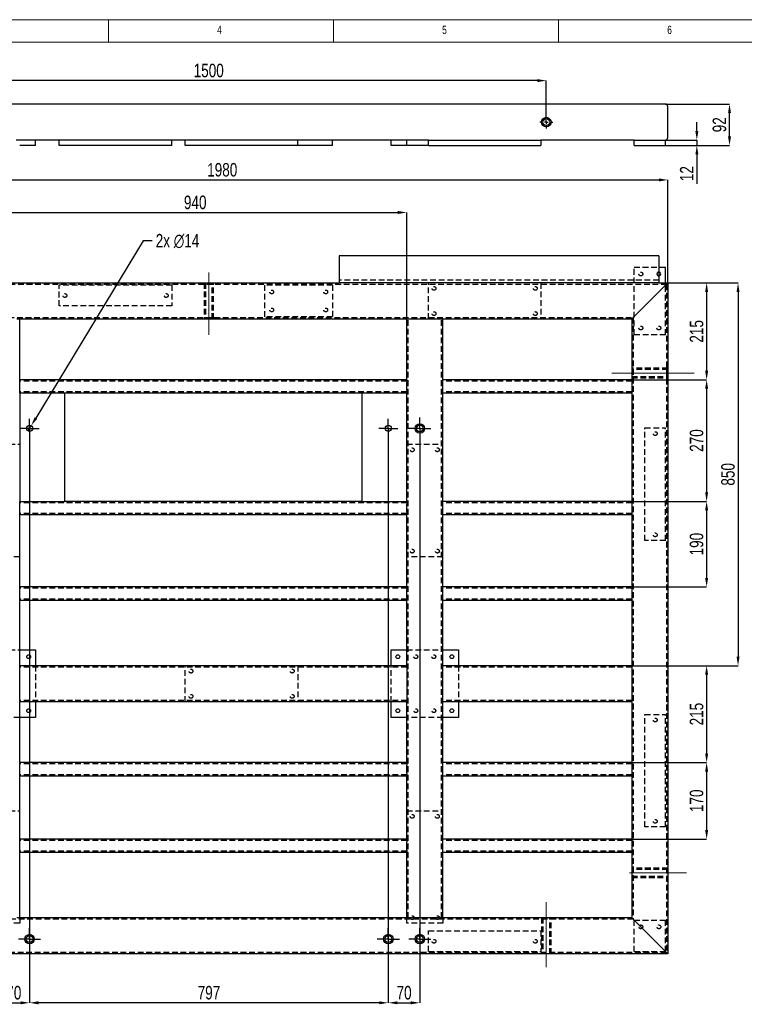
# Model space of a CAD drawing. Header units: millimetres. Extents: x 5 to 3649, y 4 to 418.
# Tile 40 of 105: x 1346 to 1507, y 196 to 414. Entities that reach past the tile are written whole.
import ezdxf

# ---------------------------------------------------------------- set-up
doc = ezdxf.new("R2010")
doc.units = ezdxf.units.MM
doc.header["$PDSIZE"] = -1
doc.linetypes.add('CENTERX2', pattern=[20.32, 12.7, -2.54, 2.54, -2.54])
doc.linetypes.add('HIDDEN', pattern=[1.905, 1.27, -0.635])
for name, color, linetype in [('COTES', 1, 'Continuous'), ('NOTES', 6, 'Continuous'), ('TRAIT-FINS', 9, 'Continuous'), ('TRAIT-MIXTES', 3, 'CENTERX2'), ('TRAIT-TIRET', 2, 'HIDDEN')]:
    doc.layers.add(name, color=color, linetype=linetype)
doc.layers.add('TRAIT-FORT', color=4, linetype='Continuous', lineweight=25)
doc.styles.add('SLDTEXTSTYLE0', font='TXT', dxfattribs={"width": 0.75})
doc.dimstyles.new('SLDDIMSTYLE0', dxfattribs={"dimtxt": 3, "dimasz": 2, "dimexe": 0, "dimexo": 0.0625, "dimgap": 0.75, "dimtad": 1, "dimdec": 0, "dimlfac": 10, "dimrnd": 1e-09, "dimzin": 12, "dimdsep": 46, "dimtxsty": 'SLDTEXTSTYLE0', "dimsah": 1, "dimcen": 0.09, "dimadec": 0, "dimazin": 3, "dimtfac": 1, "dimtdec": 0, "dimtofl": 0, "dimtmove": 0, "dimatfit": 3, "dimfxl": 1, "dimfrac": 2, "dimtolj": 1, "dimtzin": 12, "dimarcsym": 0})
doc.dimstyles.new('SLDDIMSTYLE1', dxfattribs={"dimtxt": 3, "dimasz": 2, "dimexe": 0, "dimexo": 0.0625, "dimgap": 0.75, "dimtad": 1, "dimdec": 0, "dimlfac": 10, "dimrnd": 1e-09, "dimzin": 12, "dimdsep": 46, "dimtxsty": 'SLDTEXTSTYLE0', "dimsah": 1, "dimcen": 0.09, "dimadec": 0, "dimazin": 3, "dimtfac": 1, "dimtdec": 0, "dimtmove": 0, "dimatfit": 0, "dimfxl": 1, "dimfrac": 2, "dimtolj": 1, "dimtzin": 12, "dimarcsym": 0})
doc.dimstyles.new('SLDDIMSTYLE2', dxfattribs={"dimtxt": 3, "dimasz": 2, "dimexe": 0, "dimexo": 0.0625, "dimgap": 0.75, "dimtad": 0, "dimtih": 1, "dimtoh": 1, "dimdec": 0, "dimlfac": 10, "dimrnd": 1e-09, "dimzin": 12, "dimdsep": 46, "dimtxsty": 'SLDTEXTSTYLE0', "dimblk1": 'NONE', "dimsah": 1, "dimcen": 0, "dimadec": 0, "dimazin": 3, "dimtfac": 1, "dimtdec": 0, "dimtmove": 0, "dimatfit": 3, "dimldrblk": 'NONE', "dimfxl": 1, "dimfrac": 2, "dimtolj": 1, "dimtzin": 12, "dimarcsym": 0})
doc.dimstyles.new('SLDDIMSTYLE8', dxfattribs={"dimtxt": 3, "dimasz": 2, "dimexe": 0, "dimexo": 0.0625, "dimgap": 0.75, "dimtad": 1, "dimdec": 4, "dimlfac": 10, "dimzin": 12, "dimdsep": 46, "dimtxsty": 'SLDTEXTSTYLE0', "dimsah": 1, "dimcen": 0.09, "dimazin": 3, "dimtfac": 1, "dimtofl": 0, "dimtmove": 0, "dimatfit": 3, "dimfxl": 1, "dimfrac": 2, "dimtolj": 1, "dimtzin": 12, "dimarcsym": 0})

# ---------------------------------------------------------------- blocks, each defined once
blk = doc.blocks.new('*D2050')
at = {"layer": 'COTES', "color": 0, "lineweight": -2, "transparency": 16777216}
for p, q in [((1292.4, 355.97), (1292.4, 378.8)), ((1294.4, 378.8), (1488.4, 378.8)), ((1490.4, 355.97), (1490.4, 378.8))]:
    blk.add_line(p, q, dxfattribs=at)
at = {"layer": 'COTES', "color": 0, "transparency": 16777216}
for points in [[(1294.4, 379.13), (1294.4, 378.46), (1292.4, 378.8)], [(1488.4, 379.13), (1488.4, 378.46), (1490.4, 378.8)]]:
    blk.add_solid(points, dxfattribs=at)
at = {"layer": 'Defpoints', "color": 0, "transparency": 16777216}
for p in [(1490.4, 378.8), (1292.4, 355.91), (1490.4, 355.91)]:
    blk.add_point(p, dxfattribs=at)
at = {"layer": 'COTES', "color": 0, "transparency": 16777216, "insert": (1391.4, 382.55), "char_height": 3, "attachment_point": 2, "style": 'SLDTEXTSTYLE0'}
blk.add_mtext('\\A1;1980', dxfattribs=at)
blk = doc.blocks.new('*D2052')
at = {"layer": 'COTES', "color": 0, "lineweight": -2, "transparency": 16777216}
for p, q in [((1338.4, 347.97), (1338.4, 371.56)), ((1340.4, 371.56), (1430.4, 371.56)), ((1432.4, 347.97), (1432.4, 371.56))]:
    blk.add_line(p, q, dxfattribs=at)
at = {"layer": 'COTES', "color": 0, "transparency": 16777216}
for points in [[(1340.4, 371.9), (1340.4, 371.23), (1338.4, 371.56)], [(1430.4, 371.9), (1430.4, 371.23), (1432.4, 371.56)]]:
    blk.add_solid(points, dxfattribs=at)
at = {"layer": 'Defpoints', "color": 0, "transparency": 16777216}
for p in [(1432.4, 371.56), (1338.4, 347.91), (1432.4, 347.91)]:
    blk.add_point(p, dxfattribs=at)
at = {"layer": 'COTES', "color": 0, "transparency": 16777216, "insert": (1385.4, 375.31), "char_height": 3, "attachment_point": 2, "style": 'SLDTEXTSTYLE0'}
blk.add_mtext('\\A1;940', dxfattribs=at)
blk = doc.blocks.new('*D2053')
at = {"layer": 'COTES', "color": 0, "lineweight": -2, "transparency": 16777216}
for p, q in [((1490.46, 355.91), (1506, 355.91)), ((1506, 353.91), (1506, 272.91)), ((1482.46, 270.91), (1506, 270.91))]:
    blk.add_line(p, q, dxfattribs=at)
at = {"layer": 'COTES', "color": 0, "transparency": 16777216}
for points in [[(1505.67, 353.91), (1506.33, 353.91), (1506, 355.91)], [(1505.67, 272.91), (1506.33, 272.91), (1506, 270.91)]]:
    blk.add_solid(points, dxfattribs=at)
at = {"layer": 'Defpoints', "color": 0, "transparency": 16777216}
for p in [(1490.4, 355.91), (1482.4, 270.91), (1506, 270.91)]:
    blk.add_point(p, dxfattribs=at)
at = {"layer": 'COTES', "color": 0, "transparency": 16777216, "insert": (1502.25, 313.41), "char_height": 3, "attachment_point": 2, "rotation": 90, "style": 'SLDTEXTSTYLE0'}
blk.add_mtext('\\A1;850', dxfattribs=at)
blk = doc.blocks.new('*D2056')
at = {"layer": 'COTES', "color": 0, "lineweight": -2, "transparency": 16777216}
blk.add_arc((1326.74, 347.91), 22.92, 185.0021, 219.9979, dxfattribs=at)
at = {"layer": 'COTES', "color": 0, "transparency": 16777216}
for points in [[(1303.58, 345.9), (1304.25, 345.93), (1303.83, 347.91)], [(1309.43, 333.41), (1308.94, 332.96), (1310.54, 331.71)]]:
    blk.add_solid(points, dxfattribs=at)
at = {"layer": 'Defpoints', "color": 0, "transparency": 16777216}
for p in [(1300.4, 347.91), (1326.74, 347.91), (1482.4, 347.91), (1304.61, 341.98), (1300.4, 321.57)]:
    blk.add_point(p, dxfattribs=at)
at = {"layer": 'COTES', "color": 0, "transparency": 16777216, "insert": (1308.03, 343), "char_height": 3, "attachment_point": 1, "rotation": 292.5, "style": 'SLDTEXTSTYLE0'}
blk.add_mtext('\\A1;45°', dxfattribs=at)
blk = doc.blocks.new('*D2058')
at = {"layer": 'COTES', "color": 0, "lineweight": -2, "transparency": 16777216}
for p, q in [((1348.6, 321.45), (1348.6, 196.05)), ((1341.6, 321.1), (1341.6, 196.05)), ((1343.6, 196.05), (1346.6, 196.05))]:
    blk.add_line(p, q, dxfattribs=at)
at = {"layer": 'COTES', "color": 0, "transparency": 16777216}
for points in [[(1343.6, 196.38), (1343.6, 195.72), (1341.6, 196.05)], [(1346.6, 196.38), (1346.6, 195.72), (1348.6, 196.05)]]:
    blk.add_solid(points, dxfattribs=at)
at = {"layer": 'Defpoints', "color": 0, "transparency": 16777216}
for p in [(1348.6, 321.51), (1341.6, 321.16), (1348.6, 196.05)]:
    blk.add_point(p, dxfattribs=at)
at = {"layer": 'COTES', "color": 0, "transparency": 16777216, "insert": (1345.1, 199.8), "char_height": 3, "attachment_point": 2, "style": 'SLDTEXTSTYLE0'}
blk.add_mtext('\\A1;70', dxfattribs=at)
blk = doc.blocks.new('*D2059')
at = {"layer": 'COTES', "color": 0, "lineweight": -2, "transparency": 16777216}
for p, q in [((1428.3, 321.45), (1428.3, 196.05)), ((1435.3, 321.1), (1435.3, 196.05)), ((1430.3, 196.05), (1433.3, 196.05))]:
    blk.add_line(p, q, dxfattribs=at)
at = {"layer": 'COTES', "color": 0, "transparency": 16777216}
for points in [[(1430.3, 196.38), (1430.3, 195.72), (1428.3, 196.05)], [(1433.3, 196.38), (1433.3, 195.72), (1435.3, 196.05)]]:
    blk.add_solid(points, dxfattribs=at)
at = {"layer": 'Defpoints', "color": 0, "transparency": 16777216}
for p in [(1428.3, 321.51), (1435.3, 321.16), (1435.3, 196.05)]:
    blk.add_point(p, dxfattribs=at)
at = {"layer": 'COTES', "color": 0, "transparency": 16777216, "insert": (1431.8, 199.8), "char_height": 3, "attachment_point": 2, "style": 'SLDTEXTSTYLE0'}
blk.add_mtext('\\A1;70', dxfattribs=at)
blk = doc.blocks.new('*D2060')
at = {"layer": 'COTES', "color": 0, "lineweight": -2, "transparency": 16777216}
for p, q in [((1348.6, 207.7), (1348.6, 196.05)), ((1428.3, 207.7), (1428.3, 196.05)), ((1426.3, 196.05), (1350.6, 196.05))]:
    blk.add_line(p, q, dxfattribs=at)
at = {"layer": 'COTES', "color": 0, "transparency": 16777216}
for points in [[(1350.6, 196.38), (1350.6, 195.72), (1348.6, 196.05)], [(1426.3, 196.38), (1426.3, 195.72), (1428.3, 196.05)]]:
    blk.add_solid(points, dxfattribs=at)
at = {"layer": 'Defpoints', "color": 0, "transparency": 16777216}
for p in [(1348.6, 207.76), (1428.3, 207.76), (1348.6, 196.05)]:
    blk.add_point(p, dxfattribs=at)
at = {"layer": 'COTES', "color": 0, "transparency": 16777216, "insert": (1388.45, 199.8), "char_height": 3, "attachment_point": 2, "style": 'SLDTEXTSTYLE0'}
blk.add_mtext('\\A1;797', dxfattribs=at)
blk = doc.blocks.new('*D2065')
at = {"layer": 'COTES', "color": 0, "lineweight": -2, "transparency": 16777216}
for p, q in [((1490.46, 355.91), (1499.02, 355.91)), ((1499.02, 353.91), (1499.02, 336.41)), ((1482.46, 334.41), (1499.02, 334.41))]:
    blk.add_line(p, q, dxfattribs=at)
at = {"layer": 'COTES', "color": 0, "transparency": 16777216}
for points in [[(1498.68, 353.91), (1499.35, 353.91), (1499.02, 355.91)], [(1498.68, 336.41), (1499.35, 336.41), (1499.02, 334.41)]]:
    blk.add_solid(points, dxfattribs=at)
at = {"layer": 'Defpoints', "color": 0, "transparency": 16777216}
for p in [(1490.4, 355.91), (1482.4, 334.41), (1499.02, 334.41)]:
    blk.add_point(p, dxfattribs=at)
at = {"layer": 'COTES', "color": 0, "transparency": 16777216, "insert": (1495.27, 345.16), "char_height": 3, "attachment_point": 2, "rotation": 90, "style": 'SLDTEXTSTYLE0'}
blk.add_mtext('\\A1;215', dxfattribs=at)
blk = doc.blocks.new('*D2066')
at = {"layer": 'COTES', "color": 0, "lineweight": -2, "transparency": 16777216}
for p, q in [((1482.46, 334.41), (1499.02, 334.41)), ((1499.02, 332.41), (1499.02, 309.41)), ((1482.46, 307.41), (1499.02, 307.41))]:
    blk.add_line(p, q, dxfattribs=at)
at = {"layer": 'COTES', "color": 0, "transparency": 16777216}
for points in [[(1498.68, 332.41), (1499.35, 332.41), (1499.02, 334.41)], [(1498.68, 309.41), (1499.35, 309.41), (1499.02, 307.41)]]:
    blk.add_solid(points, dxfattribs=at)
at = {"layer": 'Defpoints', "color": 0, "transparency": 16777216}
for p in [(1482.4, 334.41), (1482.4, 307.41), (1499.02, 307.41)]:
    blk.add_point(p, dxfattribs=at)
at = {"layer": 'COTES', "color": 0, "transparency": 16777216, "insert": (1495.27, 320.91), "char_height": 3, "attachment_point": 2, "rotation": 90, "style": 'SLDTEXTSTYLE0'}
blk.add_mtext('\\A1;270', dxfattribs=at)
blk = doc.blocks.new('*D2067')
at = {"layer": 'COTES', "color": 0, "lineweight": -2, "transparency": 16777216}
for p, q in [((1482.46, 307.41), (1499.02, 307.41)), ((1499.02, 305.41), (1499.02, 290.41)), ((1482.46, 288.41), (1499.02, 288.41))]:
    blk.add_line(p, q, dxfattribs=at)
at = {"layer": 'COTES', "color": 0, "transparency": 16777216}
for points in [[(1498.68, 305.41), (1499.35, 305.41), (1499.02, 307.41)], [(1498.68, 290.41), (1499.35, 290.41), (1499.02, 288.41)]]:
    blk.add_solid(points, dxfattribs=at)
at = {"layer": 'Defpoints', "color": 0, "transparency": 16777216}
for p in [(1482.4, 307.41), (1482.4, 288.41), (1499.02, 288.41)]:
    blk.add_point(p, dxfattribs=at)
at = {"layer": 'COTES', "color": 0, "transparency": 16777216, "insert": (1495.27, 297.91), "char_height": 3, "attachment_point": 2, "rotation": 90, "style": 'SLDTEXTSTYLE0'}
blk.add_mtext('\\A1;190', dxfattribs=at)
blk = doc.blocks.new('*D2068')
at = {"layer": 'COTES', "color": 0, "lineweight": -2, "transparency": 16777216}
for p, q in [((1482.46, 270.91), (1499.02, 270.91)), ((1499.02, 268.91), (1499.02, 251.41)), ((1482.46, 249.41), (1499.02, 249.41))]:
    blk.add_line(p, q, dxfattribs=at)
at = {"layer": 'COTES', "color": 0, "transparency": 16777216}
for points in [[(1498.68, 268.91), (1499.35, 268.91), (1499.02, 270.91)], [(1498.68, 251.41), (1499.35, 251.41), (1499.02, 249.41)]]:
    blk.add_solid(points, dxfattribs=at)
at = {"layer": 'Defpoints', "color": 0, "transparency": 16777216}
for p in [(1482.4, 270.91), (1482.4, 249.41), (1499.02, 249.41)]:
    blk.add_point(p, dxfattribs=at)
at = {"layer": 'COTES', "color": 0, "transparency": 16777216, "insert": (1495.27, 260.16), "char_height": 3, "attachment_point": 2, "rotation": 90, "style": 'SLDTEXTSTYLE0'}
blk.add_mtext('\\A1;215', dxfattribs=at)
blk = doc.blocks.new('*D2069')
at = {"layer": 'COTES', "color": 0, "lineweight": -2, "transparency": 16777216}
for p, q in [((1482.46, 249.41), (1499.02, 249.41)), ((1499.02, 247.41), (1499.02, 234.41)), ((1482.46, 232.41), (1499.02, 232.41))]:
    blk.add_line(p, q, dxfattribs=at)
at = {"layer": 'COTES', "color": 0, "transparency": 16777216}
for points in [[(1498.68, 247.41), (1499.35, 247.41), (1499.02, 249.41)], [(1498.68, 234.41), (1499.35, 234.41), (1499.02, 232.41)]]:
    blk.add_solid(points, dxfattribs=at)
at = {"layer": 'Defpoints', "color": 0, "transparency": 16777216}
for p in [(1482.4, 249.41), (1482.4, 232.41), (1499.02, 232.41)]:
    blk.add_point(p, dxfattribs=at)
at = {"layer": 'COTES', "color": 0, "transparency": 16777216, "insert": (1495.27, 240.91), "char_height": 3, "attachment_point": 2, "rotation": 90, "style": 'SLDTEXTSTYLE0'}
blk.add_mtext('\\A1;170', dxfattribs=at)
blk = doc.blocks.new('*D2070')
at = {"layer": 'COTES', "color": 0, "lineweight": -2, "transparency": 16777216}
for p, q in [((1373.87, 365.3), (1350, 325.92)), ((1375.87, 365.3), (1373.87, 365.3)), ((1348.24, 323.01), (1348.96, 324.21))]:
    blk.add_line(p, q, dxfattribs=at)
at = {"layer": 'COTES', "color": 0, "transparency": 16777216}
blk.add_solid([(1349.72, 326.09), (1350.29, 325.75), (1348.96, 324.21)], dxfattribs=at)
at = {"layer": 'Defpoints', "color": 0, "transparency": 16777216}
for p in [(1348.96, 324.21), (1348.24, 323.01)]:
    blk.add_point(p, dxfattribs=at)
at = {"layer": 'COTES', "color": 0, "transparency": 16777216, "insert": (1376.62, 366.8), "char_height": 3, "attachment_point": 1, "style": 'SLDTEXTSTYLE0'}
blk.add_mtext('\\A1;2x ∅14', dxfattribs=at)
blk = doc.blocks.new('_None')
blk = doc.blocks.new('SW_CENTERMARKSYMBOL_206')
at = {"layer": 'TRAIT-MIXTES', "color": 0}
for p, q in [((0, 1.4), (0, 2.45)), ((-1.4, 0), (-2.45, 0)), ((0, 0), (-1.4, 0)), ((0, 0), (0, 1.4)), ((0, 0), (0, -1.4)), ((0, 0), (1.4, 0)), ((1.4, 0), (2.45, 0)), ((0, -1.4), (0, -2.45))]:
    blk.add_line(p, q, dxfattribs=at)
blk = doc.blocks.new('SW_CENTERMARKSYMBOL_207')
at = {"layer": 'TRAIT-MIXTES', "color": 0}
for p, q in [((0, 1.4), (0, 2.45)), ((-1.4, 0), (-2.45, 0)), ((0, 0), (-1.4, 0)), ((0, 0), (0, 1.4)), ((0, 0), (0, -1.4)), ((0, 0), (1.4, 0)), ((1.4, 0), (2.45, 0)), ((0, -1.4), (0, -2.45))]:
    blk.add_line(p, q, dxfattribs=at)
blk = doc.blocks.new('SW_CENTERMARKSYMBOL_208')
at = {"layer": 'TRAIT-MIXTES', "color": 0}
for p, q in [((0, 1.4), (0, 2.45)), ((-1.4, 0), (-2.45, 0)), ((0, 0), (-1.4, 0)), ((0, 0), (0, 1.4)), ((0, 0), (0, -1.4)), ((0, 0), (1.4, 0)), ((1.4, 0), (2.45, 0)), ((0, -1.4), (0, -2.45))]:
    blk.add_line(p, q, dxfattribs=at)
blk = doc.blocks.new('SW_CENTERMARKSYMBOL_210')
at = {"layer": 'TRAIT-MIXTES', "color": 0}
for p, q in [((-1.4, 0), (-2.1, 0)), ((0, 0), (-1.4, 0)), ((0, 1.4), (0, 2.1)), ((0, 0), (0, 1.4)), ((0, 0), (0, -1.4)), ((0, 0), (1.4, 0)), ((1.4, 0), (2.1, 0)), ((0, -1.4), (0, -2.1))]:
    blk.add_line(p, q, dxfattribs=at)
blk = doc.blocks.new('SW_CENTERMARKSYMBOL_211')
at = {"layer": 'TRAIT-MIXTES', "color": 0}
for p, q in [((-1.4, 0), (-2.1, 0)), ((0, 0), (-1.4, 0)), ((0, 1.4), (0, 2.1)), ((0, 0), (0, 1.4)), ((0, 0), (0, -1.4)), ((0, 0), (1.4, 0)), ((1.4, 0), (2.1, 0)), ((0, -1.4), (0, -2.1))]:
    blk.add_line(p, q, dxfattribs=at)
blk = doc.blocks.new('SW_CENTERMARKSYMBOL_212')
at = {"layer": 'TRAIT-MIXTES', "color": 0}
for p, q in [((0, 1.4), (0, 2.45)), ((-1.4, 0), (-2.45, 0)), ((0, 0), (-1.4, 0)), ((0, 0), (0, 1.4)), ((0, 0), (0, -1.4)), ((0, 0), (1.4, 0)), ((1.4, 0), (2.45, 0)), ((0, -1.4), (0, -2.45))]:
    blk.add_line(p, q, dxfattribs=at)
blk = doc.blocks.new('*D2150')
at = {"layer": 'COTES', "color": 0, "lineweight": -2, "transparency": 16777216}
for p, q in [((1313.4, 393.16), (1313.4, 400.85)), ((1461.4, 400.85), (1315.4, 400.85)), ((1463.4, 393.16), (1463.4, 400.85))]:
    blk.add_line(p, q, dxfattribs=at)
at = {"layer": 'COTES', "color": 0, "transparency": 16777216}
for points in [[(1315.4, 401.18), (1315.4, 400.51), (1313.4, 400.85)], [(1461.4, 401.18), (1461.4, 400.51), (1463.4, 400.85)]]:
    blk.add_solid(points, dxfattribs=at)
at = {"layer": 'Defpoints', "color": 0, "transparency": 16777216}
for p in [(1313.4, 400.85), (1313.4, 393.09), (1463.4, 393.09)]:
    blk.add_point(p, dxfattribs=at)
at = {"layer": 'COTES', "color": 0, "transparency": 16777216, "insert": (1388.4, 404.6), "char_height": 3, "attachment_point": 2, "style": 'SLDTEXTSTYLE0'}
blk.add_mtext('\\A1;1500', dxfattribs=at)
blk = doc.blocks.new('*D2153')
at = {"layer": 'COTES', "color": 0, "lineweight": -2, "transparency": 16777216}
for p, q in [((1489.86, 395.64), (1504.1, 395.64)), ((1504.1, 388.44), (1504.1, 393.64)), ((1489.96, 386.44), (1504.1, 386.44))]:
    blk.add_line(p, q, dxfattribs=at)
at = {"layer": 'COTES', "color": 0, "transparency": 16777216}
for points in [[(1503.77, 393.64), (1504.44, 393.64), (1504.1, 395.64)], [(1503.77, 388.44), (1504.44, 388.44), (1504.1, 386.44)]]:
    blk.add_solid(points, dxfattribs=at)
at = {"layer": 'Defpoints', "color": 0, "transparency": 16777216}
for p in [(1489.8, 395.64), (1504.1, 395.64), (1489.9, 386.44)]:
    blk.add_point(p, dxfattribs=at)
at = {"layer": 'COTES', "color": 0, "transparency": 16777216, "insert": (1500.35, 391.04), "char_height": 3, "attachment_point": 2, "rotation": 90, "style": 'SLDTEXTSTYLE0'}
blk.add_mtext('\\A1;92', dxfattribs=at)
blk = doc.blocks.new('*D2154')
at = {"layer": 'COTES', "color": 0, "lineweight": -2, "transparency": 16777216}
for p, q in [((1496.84, 389.64), (1496.84, 391.64)), ((1489.96, 387.64), (1496.84, 387.64)), ((1496.84, 387.64), (1496.84, 386.44)), ((1489.96, 386.44), (1496.84, 386.44)), ((1496.84, 384.44), (1496.84, 377.94))]:
    blk.add_line(p, q, dxfattribs=at)
at = {"layer": 'COTES', "color": 0, "transparency": 16777216}
for points in [[(1496.51, 389.64), (1497.18, 389.64), (1496.84, 387.64)], [(1496.51, 384.44), (1497.18, 384.44), (1496.84, 386.44)]]:
    blk.add_solid(points, dxfattribs=at)
at = {"layer": 'Defpoints', "color": 0, "transparency": 16777216}
for p in [(1489.9, 387.64), (1496.84, 387.64), (1489.9, 386.44)]:
    blk.add_point(p, dxfattribs=at)
at = {"layer": 'COTES', "color": 0, "transparency": 16777216, "insert": (1493.09, 380.19), "char_height": 3, "attachment_point": 2, "rotation": 90, "style": 'SLDTEXTSTYLE0'}
blk.add_mtext('\\A1;12', dxfattribs=at)
blk = doc.blocks.new('SW_CENTERMARKSYMBOL_311')
at = {"layer": 'TRAIT-MIXTES', "color": 0}
for p, q in [((-0.8, 0), (-1.45, 0)), ((0, 0), (-0.4, 0)), ((0, 0), (-0.4, 0)), ((0, 0.8), (0, 1.45)), ((0, 0), (0, 0.4)), ((0, 0), (0, 0.4)), ((0, 0), (0, -0.4)), ((0, 0), (0.4, 0)), ((0, 0), (0, -0.4)), ((0, 0), (0.4, 0)), ((0.8, 0), (1.45, 0)), ((0, -0.8), (0, -1.45))]:
    blk.add_line(p, q, dxfattribs=at)

msp = doc.modelspace()

# ---------------------------------------------------------------- linework, layer by layer
at = {"lineweight": 18}
for p, q in [((1808.100449, 414.377231), (1224.100449, 414.377231)), ((1366.100449, 409.377231), (1366.100449, 414.377231)), ((1416.100449, 414.377231), (1416.100449, 409.377231)), ((1466.100449, 409.377231), (1466.100449, 414.377231)), ((1803.100449, 409.377231), (1229.100449, 409.377231))]:
    msp.add_line(p, q, dxfattribs=at)
at = {"layer": 'TRAIT-FINS', "lineweight": 18}
for p, q in [((1388.401005, 358.255207), (1388.401005, 344.36714)), ((1496.276295, 335.911435), (1477.984171, 335.911435)), ((1494.525332, 224.911435), (1481.870043, 224.911435)), ((1463.401005, 218.435565), (1463.401005, 203.983971))]:
    msp.add_line(p, q, dxfattribs=at)
at = {"layer": 'TRAIT-FORT', "lineweight": 25}
for p, q in [((1489.801005, 395.644253), (1293.001005, 395.644253)), ((1490.401005, 388.244253), (1490.401005, 395.044253)), ((1437.201005, 387.644253), (1345.601005, 387.644253)), ((1349.901005, 386.444253), (1349.901005, 387.644253)), ((1355.201005, 386.444253), (1355.201005, 387.644253)), ((1380.201005, 386.444253), (1380.201005, 387.644253)), ((1383.201005, 386.444253), (1383.201005, 387.644253)), ((1408.201005, 386.444253), (1408.201005, 387.644253)), ((1415.901005, 386.444253), (1415.901005, 387.644253)), ((1428.901005, 386.444253), (1428.901005, 387.644253)), ((1432.401005, 386.444253), (1432.401005, 387.644253)), ((1437.201005, 386.444253), (1437.201005, 387.644253)), ((1437.201005, 387.644253), (1462.201005, 387.644253)), ((1482.901005, 387.644253), (1462.201005, 387.644253)), ((1462.201005, 387.644253), (1462.201005, 386.444253)), ((1482.901005, 386.444253), (1482.901005, 387.644253)), ((1482.901005, 387.644253), (1489.901005, 387.644253)), ((1489.901005, 386.444253), (1489.901005, 387.644253)), ((1349.901005, 386.444253), (1346.401005, 386.444253)), ((1380.201005, 386.444253), (1355.201005, 386.444253)), ((1408.201005, 386.444253), (1383.201005, 386.444253)), ((1415.901005, 386.444253), (1408.201005, 386.444253)), ((1432.401005, 386.444253), (1428.901005, 386.444253)), ((1437.201005, 386.444253), (1432.401005, 386.444253)), ((1437.201005, 386.444253), (1462.201005, 386.444253)), ((1482.901005, 386.444253), (1489.901005, 386.444253)), ((1417.401002, 361.911316), (1417.401002, 355.91156)), ((1488.401006, 361.911316), (1417.401002, 361.911316)), ((1488.401006, 361.911316), (1488.401006, 355.91156)), ((1488.401006, 359.411545), (1489.901016, 359.411545)), ((1489.901016, 355.91156), (1489.901016, 359.411545)), ((1292.401002, 355.91156), (1417.401002, 355.91156)), ((1488.401006, 355.91156), (1417.401002, 355.91156)), ((1483.001016, 348.511429), (1489.801, 355.311508)), ((1488.401006, 355.91156), (1490.401004, 355.91156)), ((1490.401004, 355.91156), (1490.401004, 206.911392)), ((1345.801006, 347.911377), (1346.40101, 347.911377)), ((1346.40101, 334.411545), (1346.40101, 347.911377)), ((1346.40101, 347.911377), (1432.401012, 347.911377)), ((1432.401012, 334.411545), (1432.401012, 347.911377)), ((1432.401012, 347.911377), (1433.001016, 347.911377)), ((1433.001016, 347.911377), (1439.801, 347.911377)), ((1439.801, 347.911377), (1440.401004, 347.911377)), ((1440.401004, 334.411545), (1440.401004, 347.911377)), ((1440.401004, 347.911377), (1482.401012, 347.911377)), ((1482.401012, 347.911377), (1482.401012, 334.411545)), ((1432.401012, 334.411545), (1346.40101, 334.411545)), ((1346.40101, 333.811493), (1346.40101, 334.411545)), ((1346.40101, 332.011337), (1346.40101, 333.811493)), ((1432.401012, 334.411545), (1432.401012, 333.811493)), ((1432.401012, 332.011337), (1432.401012, 333.811493)), ((1482.401012, 334.411545), (1440.401004, 334.411545)), ((1440.401004, 333.811493), (1440.401004, 334.411545)), ((1440.401004, 332.011337), (1440.401004, 333.811493)), ((1482.401012, 334.411545), (1482.401012, 333.811493)), ((1482.401012, 333.811493), (1482.401012, 332.011337)), ((1346.40101, 331.411286), (1346.40101, 332.011337)), ((1356.401001, 331.411286), (1346.40101, 331.411286)), ((1346.40101, 331.411286), (1346.40101, 307.411499)), ((1422.400997, 331.411286), (1356.401001, 331.411286)), ((1356.401001, 307.411499), (1356.401001, 331.411286)), ((1432.401012, 331.411286), (1422.400997, 331.411286)), ((1422.400997, 331.411286), (1422.400997, 307.411499)), ((1432.401012, 332.011337), (1432.401012, 331.411286)), ((1432.401012, 307.411499), (1432.401012, 331.411286)), ((1440.401004, 331.411286), (1440.401004, 332.011337)), ((1440.401004, 307.411499), (1440.401004, 331.411286)), ((1482.401012, 331.411286), (1440.401004, 331.411286)), ((1482.401012, 332.011337), (1482.401012, 331.411286)), ((1482.401012, 331.411286), (1482.401012, 307.411499)), ((1346.40101, 306.811447), (1346.40101, 307.411499)), ((1346.40101, 307.411499), (1356.401001, 307.411499)), ((1346.40101, 305.011292), (1346.40101, 306.811447)), ((1422.400997, 307.411499), (1356.401001, 307.411499)), ((1422.400997, 307.411499), (1432.401012, 307.411499)), ((1432.401012, 307.411499), (1432.401012, 306.811447)), ((1432.401012, 305.011292), (1432.401012, 306.811447)), ((1440.401004, 306.811447), (1440.401004, 307.411499)), ((1482.401012, 307.411499), (1440.401004, 307.411499)), ((1440.401004, 305.011292), (1440.401004, 306.811447)), ((1482.401012, 307.411499), (1482.401012, 306.811447)), ((1482.401012, 306.811447), (1482.401012, 305.011292)), ((1346.40101, 304.411621), (1346.40101, 305.011292)), ((1346.40101, 288.411255), (1346.40101, 304.411621)), ((1432.401012, 304.411621), (1346.40101, 304.411621)), ((1432.401012, 305.011292), (1432.401012, 304.411621)), ((1432.401012, 288.411255), (1432.401012, 304.411621)), ((1440.401004, 304.411621), (1440.401004, 305.011292)), ((1440.401004, 288.411255), (1440.401004, 304.411621)), ((1482.401012, 304.411621), (1440.401004, 304.411621)), ((1482.401012, 305.011292), (1482.401012, 304.411621)), ((1482.401012, 304.411621), (1482.401012, 288.411255)), ((1432.401012, 288.411255), (1346.40101, 288.411255)), ((1346.40101, 287.811585), (1346.40101, 288.411255)), ((1346.40101, 286.011429), (1346.40101, 287.811585)), ((1432.401012, 288.411255), (1432.401012, 287.811585)), ((1432.401012, 286.011429), (1432.401012, 287.811585)), ((1440.401004, 287.811585), (1440.401004, 288.411255)), ((1482.401012, 288.411255), (1440.401004, 288.411255)), ((1440.401004, 286.011429), (1440.401004, 287.811585)), ((1482.401012, 288.411255), (1482.401012, 287.811585)), ((1482.401012, 287.811585), (1482.401012, 286.011429)), ((1346.40101, 285.411377), (1346.40101, 286.011429)), ((1346.40101, 270.911331), (1346.40101, 285.411377)), ((1432.401012, 285.411377), (1346.40101, 285.411377)), ((1432.401012, 286.011429), (1432.401012, 285.411377)), ((1432.401012, 270.911331), (1432.401012, 285.411377)), ((1440.401004, 285.411377), (1440.401004, 286.011429)), ((1440.401004, 270.911331), (1440.401004, 285.411377)), ((1482.401012, 285.411377), (1440.401004, 285.411377)), ((1482.401012, 286.011429), (1482.401012, 285.411377)), ((1482.401012, 285.411377), (1482.401012, 270.911331)), ((1346.40101, 274.411316), (1349.901007, 274.411316)), ((1349.901007, 274.411316), (1349.901007, 270.911331)), ((1428.901003, 270.911331), (1428.901003, 274.411316)), ((1428.901003, 274.411316), (1432.401012, 274.411316)), ((1440.401004, 274.411316), (1443.901013, 274.411316)), ((1443.901013, 274.411316), (1443.901013, 270.911331)), ((1432.401012, 270.911331), (1346.40101, 270.911331)), ((1346.40101, 270.31128), (1346.40101, 270.911331)), ((1346.40101, 263.511582), (1346.40101, 270.31128)), ((1432.401012, 270.911331), (1432.401012, 270.31128)), ((1432.401012, 270.31128), (1432.401012, 263.511582)), ((1482.401012, 270.911331), (1440.401004, 270.911331)), ((1440.401004, 270.31128), (1440.401004, 270.911331)), ((1440.401004, 263.511582), (1440.401004, 270.31128)), ((1482.401012, 270.911331), (1482.401012, 270.31128)), ((1482.401012, 270.31128), (1482.401012, 263.511582)), ((1346.40101, 262.91153), (1346.40101, 263.511582)), ((1432.401012, 262.91153), (1346.40101, 262.91153)), ((1346.40101, 249.411316), (1346.40101, 262.91153)), ((1349.901007, 262.91153), (1349.901007, 259.411545)), ((1428.901003, 259.411545), (1428.901003, 262.91153)), ((1432.401012, 263.511582), (1432.401012, 262.91153)), ((1432.401012, 249.411316), (1432.401012, 262.91153)), ((1440.401004, 262.91153), (1440.401004, 263.511582)), ((1482.401012, 262.91153), (1440.401004, 262.91153)), ((1440.401004, 249.411316), (1440.401004, 262.91153)), ((1443.901013, 262.91153), (1443.901013, 259.411545)), ((1482.401012, 263.511582), (1482.401012, 262.91153)), ((1482.401012, 262.91153), (1482.401012, 249.411316)), ((1349.901007, 259.411545), (1346.40101, 259.411545)), ((1432.401012, 259.411545), (1428.901003, 259.411545)), ((1443.901013, 259.411545), (1440.401004, 259.411545)), ((1432.401012, 249.411316), (1346.40101, 249.411316)), ((1346.40101, 248.811264), (1346.40101, 249.411316)), ((1432.401012, 249.411316), (1432.401012, 248.811264)), ((1482.401012, 249.411316), (1440.401004, 249.411316)), ((1440.401004, 248.811264), (1440.401004, 249.411316)), ((1482.401012, 249.411316), (1482.401012, 248.811264)), ((1346.40101, 247.01149), (1346.40101, 248.811264)), ((1432.401012, 247.01149), (1432.401012, 248.811264)), ((1440.401004, 247.01149), (1440.401004, 248.811264)), ((1482.401012, 248.811264), (1482.401012, 247.01149)), ((1346.40101, 246.411438), (1346.40101, 247.01149)), ((1346.40101, 232.411499), (1346.40101, 246.411438)), ((1432.401012, 246.411438), (1346.40101, 246.411438)), ((1432.401012, 247.01149), (1432.401012, 246.411438)), ((1432.401012, 232.411499), (1432.401012, 246.411438)), ((1440.401004, 246.411438), (1440.401004, 247.01149)), ((1440.401004, 232.411499), (1440.401004, 246.411438)), ((1482.401012, 246.411438), (1440.401004, 246.411438)), ((1482.401012, 247.01149), (1482.401012, 246.411438)), ((1482.401012, 246.411438), (1482.401012, 232.411499)), ((1432.401012, 232.411499), (1346.40101, 232.411499)), ((1346.40101, 231.811447), (1346.40101, 232.411499)), ((1346.40101, 230.011292), (1346.40101, 231.811447)), ((1432.401012, 232.411499), (1432.401012, 231.811447)), ((1432.401012, 230.011292), (1432.401012, 231.811447)), ((1440.401004, 231.811447), (1440.401004, 232.411499)), ((1482.401012, 232.411499), (1440.401004, 232.411499)), ((1440.401004, 230.011292), (1440.401004, 231.811447)), ((1482.401012, 232.411499), (1482.401012, 231.811447)), ((1482.401012, 231.811447), (1482.401012, 230.011292)), ((1346.40101, 229.411621), (1346.40101, 230.011292)), ((1432.401012, 230.011292), (1432.401012, 229.411621)), ((1440.401004, 229.411621), (1440.401004, 230.011292)), ((1482.401012, 230.011292), (1482.401012, 229.411621)), ((1346.40101, 214.911576), (1346.40101, 229.411621)), ((1432.401012, 229.411621), (1346.40101, 229.411621)), ((1432.401012, 214.911576), (1432.401012, 229.411621)), ((1440.401004, 214.911576), (1440.401004, 229.411621)), ((1482.401012, 229.411621), (1440.401004, 229.411621)), ((1482.401012, 229.411621), (1482.401012, 214.911576)), ((1346.40101, 214.911576), (1345.801006, 214.911576)), ((1432.401012, 214.911576), (1346.40101, 214.911576)), ((1433.001016, 214.911576), (1432.401012, 214.911576)), ((1439.801, 214.911576), (1433.001016, 214.911576)), ((1440.401004, 214.911576), (1439.801, 214.911576)), ((1482.401012, 214.911576), (1440.401004, 214.911576)), ((1489.801, 207.511444), (1483.001016, 214.311524)), ((1490.401004, 206.911392), (1292.401002, 206.911392))]:
    msp.add_line(p, q, dxfattribs=at)
at = {"layer": 'TRAIT-FORT', "lineweight": 25, "flags": 128}
for points in [[(1489.801, 355.311508), (1489.918063, 355.42862), (1490.030621, 355.541153), (1490.134357, 355.644913), (1490.225266, 355.735703), (1490.299891, 355.810471), (1490.355323, 355.865784), (1490.389465, 355.899735), (1490.401004, 355.91156)], [(1490.401004, 355.91156), (1490.391896, 355.902405), (1490.364812, 355.875321), (1490.320609, 355.83107), (1490.260623, 355.771179), (1490.18669, 355.697174), (1490.101002, 355.611344), (1490.006207, 355.516739), (1489.905189, 355.41565), (1489.801, 355.311508)], [(1482.401012, 347.911377), (1482.410119, 347.920532), (1482.43718, 347.947617), (1482.481383, 347.991867), (1482.541369, 348.051758), (1482.615326, 348.125763), (1482.701014, 348.211594), (1482.795785, 348.306198), (1482.896827, 348.407288), (1483.001016, 348.511429)], [(1483.001016, 348.511429), (1482.896827, 348.407288), (1482.795785, 348.306198), (1482.701014, 348.211594), (1482.615326, 348.125763), (1482.541369, 348.051758), (1482.481383, 347.991867), (1482.43718, 347.947617), (1482.410119, 347.920532), (1482.401012, 347.911377)], [(1483.001016, 214.311524), (1482.883952, 214.428635), (1482.771395, 214.541168), (1482.667659, 214.644928), (1482.57675, 214.735718), (1482.502125, 214.810486), (1482.446669, 214.865799), (1482.412527, 214.89975), (1482.401012, 214.911576)], [(1482.401012, 214.911576), (1482.412527, 214.89975), (1482.446669, 214.865799), (1482.502125, 214.810486), (1482.57675, 214.735718), (1482.667659, 214.644928), (1482.771395, 214.541168), (1482.883952, 214.428635), (1483.001016, 214.311524)], [(1490.401004, 206.911392), (1490.389465, 206.922837), (1490.355323, 206.957169), (1490.299891, 207.012482), (1490.225266, 207.08725), (1490.134357, 207.17804), (1490.030621, 207.2818), (1489.918063, 207.394333), (1489.801, 207.511444)], [(1489.801, 207.511444), (1489.905189, 207.407303), (1490.006207, 207.306214), (1490.101002, 207.211609), (1490.18669, 207.125778), (1490.260623, 207.051773), (1490.320609, 206.991883), (1490.364812, 206.947632), (1490.391896, 206.920548), (1490.401004, 206.911392)]]:
    msp.add_lwpolyline(points, dxfattribs=at)
at = {"layer": 'TRAIT-FORT', "lineweight": 25}
for centre, radius in [((1463.401005, 391.644253), 1.05), ((1463.401005, 391.644253), 0.75), ((1348.600979, 323.611167), 0.7), ((1428.300979, 323.611167), 0.7), ((1435.300979, 323.611167), 1.05), ((1435.300979, 323.611167), 0.75), ((1348.401005, 272.911435), 0.425), ((1430.401005, 272.911435), 0.425), ((1442.401005, 272.911435), 0.425), ((1348.401005, 260.911435), 0.425), ((1430.401005, 260.911435), 0.425), ((1442.401005, 260.911435), 0.425), ((1348.600979, 210.211167), 1.05), ((1348.600979, 210.211167), 0.75), ((1428.300979, 210.211167), 1.05), ((1428.300979, 210.211167), 0.75), ((1435.300979, 210.211167), 1.05), ((1435.300979, 210.211167), 0.75)]:
    msp.add_circle(centre, radius, dxfattribs=at)
for centre, radius, start, end in [((1489.801005, 395.044253), 0.6, 0, 90), ((1489.801005, 388.244253), 0.6, 270, 0), ((1488.401005, 357.911435), 0.425, 270, 90)]:
    msp.add_arc(centre, radius, start, end, dxfattribs=at)
at = {"layer": 'TRAIT-TIRET'}
for p, q in [((1482.900999, 359.411545), (1488.401006, 359.411545)), ((1482.900999, 344.411392), (1482.900999, 359.411545)), ((1488.401006, 356.511612), (1417.401002, 356.511612)), ((1292.701004, 355.611344), (1490.101002, 355.611344)), ((1355.201004, 350.81131), (1355.201004, 355.411453)), ((1380.201004, 355.411453), (1355.201004, 355.411453)), ((1380.201004, 355.411453), (1380.201004, 350.81131)), ((1387.35101, 355.91156), (1387.35101, 355.611344)), ((1387.35101, 355.91156), (1387.35101, 347.911377)), ((1387.651013, 355.91156), (1387.651013, 347.911377)), ((1389.150999, 347.911377), (1389.150999, 355.91156)), ((1389.451001, 355.611344), (1389.451001, 355.91156)), ((1389.451001, 347.911377), (1389.451001, 355.91156)), ((1400.901006, 348.411484), (1400.901006, 355.411453)), ((1415.901015, 355.411453), (1400.901006, 355.411453)), ((1415.901015, 355.411453), (1415.901015, 348.411484)), ((1437.200997, 347.911377), (1437.200997, 355.91156)), ((1462.200997, 355.91156), (1462.200997, 347.911377)), ((1489.901016, 344.411392), (1489.901016, 355.91156)), ((1490.101002, 355.611344), (1490.101002, 207.211609)), ((1380.201004, 350.81131), (1355.201004, 350.81131)), ((1300.101004, 348.211594), (1482.701014, 348.211594)), ((1387.35101, 348.211594), (1387.35101, 347.911377)), ((1389.451001, 347.911377), (1389.451001, 348.211594)), ((1415.901015, 348.411484), (1400.901006, 348.411484)), ((1432.701014, 214.911576), (1432.701014, 347.911377)), ((1440.101002, 214.911576), (1440.101002, 347.911377)), ((1482.701014, 348.211594), (1482.701014, 214.611359)), ((1489.901016, 344.411392), (1482.900999, 344.411392)), ((1482.701014, 336.961289), (1482.401012, 336.961289)), ((1490.401004, 336.961289), (1482.401012, 336.961289)), ((1490.401004, 336.961289), (1490.101002, 336.961289)), ((1490.401004, 336.661453), (1482.401012, 336.661453)), ((1482.401012, 335.161514), (1490.401004, 335.161514)), ((1482.401012, 334.861298), (1482.701014, 334.861298)), ((1482.401012, 334.861298), (1490.401004, 334.861298)), ((1490.101002, 334.861298), (1490.401004, 334.861298)), ((1432.401012, 334.111328), (1346.40101, 334.111328)), ((1482.401012, 334.111328), (1440.401004, 334.111328)), ((1432.401012, 331.711502), (1346.40101, 331.711502)), ((1482.401012, 331.711502), (1440.401004, 331.711502)), ((1485.301016, 298.711319), (1485.301016, 323.711319)), ((1485.301016, 323.711319), (1489.901016, 323.711319)), ((1489.901016, 298.711319), (1489.901016, 323.711319)), ((1338.401006, 320.111389), (1346.40101, 320.111389)), ((1432.401012, 320.111389), (1440.401004, 320.111389)), ((1432.401012, 307.111283), (1346.40101, 307.111283)), ((1482.401012, 307.111283), (1440.401004, 307.111283)), ((1432.401012, 304.711457), (1346.40101, 304.711457)), ((1482.401012, 304.711457), (1440.401004, 304.711457)), ((1489.901016, 298.711319), (1485.301016, 298.711319)), ((1346.40101, 295.111389), (1338.401006, 295.111389)), ((1440.401004, 295.111389), (1432.401012, 295.111389)), ((1432.401012, 288.11142), (1346.40101, 288.11142)), ((1482.401012, 288.11142), (1440.401004, 288.11142)), ((1432.401012, 285.711594), (1346.40101, 285.711594)), ((1482.401012, 285.711594), (1440.401004, 285.711594)), ((1338.401006, 274.411316), (1346.40101, 274.411316)), ((1432.401012, 274.411316), (1440.401004, 274.411316)), ((1432.401012, 270.611496), (1346.40101, 270.611496)), ((1349.901007, 270.911331), (1349.901007, 262.91153)), ((1383.201001, 262.91153), (1383.201001, 270.911331)), ((1408.201001, 270.911331), (1408.201001, 262.91153)), ((1428.901003, 262.91153), (1428.901003, 270.911331)), ((1482.401012, 270.611496), (1440.401004, 270.611496)), ((1443.901013, 270.911331), (1443.901013, 262.91153)), ((1432.401012, 263.211365), (1346.40101, 263.211365)), ((1482.401012, 263.211365), (1440.401004, 263.211365)), ((1346.40101, 259.411545), (1338.401006, 259.411545)), ((1440.401004, 259.411545), (1432.401012, 259.411545)), ((1485.301016, 235.111542), (1485.301016, 260.111542)), ((1485.301016, 260.111542), (1489.901016, 260.111542)), ((1489.901016, 235.111542), (1489.901016, 260.111542)), ((1432.401012, 249.111481), (1346.40101, 249.111481)), ((1482.401012, 249.111481), (1440.401004, 249.111481)), ((1432.401012, 246.711273), (1346.40101, 246.711273)), ((1482.401012, 246.711273), (1440.401004, 246.711273)), ((1338.401006, 238.711472), (1346.40101, 238.711472)), ((1432.401012, 238.711472), (1440.401004, 238.711472)), ((1489.901016, 235.111542), (1485.301016, 235.111542)), ((1432.401012, 232.111283), (1346.40101, 232.111283)), ((1482.401012, 232.111283), (1440.401004, 232.111283)), ((1432.401012, 229.711457), (1346.40101, 229.711457)), ((1482.401012, 229.711457), (1440.401004, 229.711457)), ((1482.701014, 225.961609), (1482.401012, 225.961609)), ((1490.401004, 225.961609), (1482.401012, 225.961609)), ((1490.401004, 225.661392), (1482.401012, 225.661392)), ((1490.401004, 225.961609), (1490.101002, 225.961609)), ((1482.401012, 224.161453), (1490.401004, 224.161453)), ((1482.401012, 223.861618), (1482.701014, 223.861618)), ((1482.401012, 223.861618), (1490.401004, 223.861618)), ((1490.101002, 223.861618), (1490.401004, 223.861618)), ((1482.701014, 214.611359), (1300.101004, 214.611359)), ((1346.40101, 214.911576), (1346.40101, 213.711472)), ((1432.401012, 213.711472), (1432.401012, 214.911576)), ((1440.401004, 214.911576), (1440.401004, 213.711472)), ((1462.35101, 214.911576), (1462.35101, 214.611359)), ((1462.35101, 214.911576), (1462.35101, 206.911392)), ((1462.651013, 214.911576), (1462.651013, 206.911392)), ((1464.150999, 206.911392), (1464.150999, 214.911576)), ((1464.451001, 214.611359), (1464.451001, 214.911576)), ((1464.451001, 206.911392), (1464.451001, 214.911576)), ((1482.900999, 214.411469), (1489.901016, 214.411469)), ((1482.900999, 207.411499), (1482.900999, 214.411469)), ((1489.901016, 207.411499), (1489.901016, 214.411469)), ((1346.40101, 213.711472), (1338.401006, 213.711472)), ((1440.401004, 213.711472), (1432.401012, 213.711472)), ((1437.200997, 212.011261), (1462.200997, 212.011261)), ((1437.200997, 207.411499), (1437.200997, 212.011261)), ((1462.200997, 212.011261), (1462.200997, 207.411499)), ((1490.101002, 207.211609), (1292.701004, 207.211609)), ((1437.200997, 207.411499), (1462.200997, 207.411499)), ((1462.35101, 207.211609), (1462.35101, 206.911392)), ((1464.451001, 206.911392), (1464.451001, 207.211609)), ((1482.900999, 207.411499), (1489.901016, 207.411499))]:
    msp.add_line(p, q, dxfattribs=at)
for centre in [(1484.401005, 357.911435), (1402.401005, 353.911435), (1414.401005, 353.911435), (1438.451005, 354.711435), (1460.951005, 354.711435), (1356.451005, 353.111435), (1378.951005, 353.111435), (1402.401005, 349.911435), (1414.401005, 349.911435), (1438.451005, 349.111435), (1460.951005, 349.111435), (1484.401005, 345.911435), (1488.401005, 345.911435), (1487.601005, 322.461435), (1433.601005, 318.861435), (1439.201005, 318.861435), (1487.601005, 299.961435), (1433.601005, 296.361435), (1439.201005, 296.361435), (1434.401005, 272.911435), (1438.401005, 272.911435), (1384.451005, 269.711435), (1406.951005, 269.711435), (1384.451005, 264.111435), (1406.951005, 264.111435), (1434.401005, 260.911435), (1438.401005, 260.911435), (1487.601005, 258.861435), (1433.601005, 237.461435), (1439.201005, 237.461435), (1487.601005, 236.361435), (1433.601005, 214.961435), (1439.201005, 214.961435), (1484.401005, 212.911435), (1488.401005, 212.911435), (1438.451005, 209.711435), (1460.951005, 209.711435)]:
    msp.add_circle(centre, 0.425, dxfattribs=at)
msp.add_arc((1488.401005, 357.911435), 0.425, 90, 270, dxfattribs=at)

# ---------------------------------------------------------------- block references
at = {"layer": 'TRAIT-MIXTES'}
for name, p in [('SW_CENTERMARKSYMBOL_311', (1463.401005, 391.644253)), ('SW_CENTERMARKSYMBOL_212', (1435.300979, 323.611167)), ('SW_CENTERMARKSYMBOL_210', (1348.600979, 323.611167)), ('SW_CENTERMARKSYMBOL_211', (1428.300979, 323.611167)), ('SW_CENTERMARKSYMBOL_208', (1348.600979, 210.211167)), ('SW_CENTERMARKSYMBOL_206', (1428.300979, 210.211167)), ('SW_CENTERMARKSYMBOL_207', (1435.300979, 210.211167))]:
    msp.add_blockref(name, p, dxfattribs=at)

# ---------------------------------------------------------------- texts
at = {"layer": 'NOTES', "char_height": 1.852083, "attachment_point": 1, "style": 'SLDTEXTSTYLE0'}
for s, insert in [('4', (1390.267123, 413.045247)), ('5', (1440.267123, 413.045247)), ('6', (1490.267123, 413.045247))]:
    msp.add_mtext(s, dxfattribs=dict(at, insert=insert))

# ---------------------------------------------------------------- dimensions: what is measured, and where the dimension line sits
at = {"layer": 'COTES'}
for base, p1, p2, dimstyle, picture, middle in [((1313.401005, 400.847876), (1463.401005, 393.094253), (1313.401005, 393.094253), 'SLDDIMSTYLE0', '*D2150', (1388.401005, 400.847876)), ((1490.401005, 378.797117), (1292.401005, 355.911435), (1490.401005, 355.911435), 'SLDDIMSTYLE0', '*D2050', (1391.401005, 378.797117)), ((1432.401005, 371.564655), (1338.401005, 347.911435), (1432.401005, 347.911435), 'SLDDIMSTYLE0', '*D2052', (1385.401005, 371.564655)), ((1348.600979, 196.049937), (1341.600979, 321.161167), (1348.600979, 321.511167), 'SLDDIMSTYLE1', '*D2058', (1345.100979, 196.049937)), ((1435.300979, 196.049937), (1428.300979, 321.511167), (1435.300979, 321.161167), 'SLDDIMSTYLE1', '*D2059', (1431.800979, 196.049937)), ((1348.600979, 196.049937), (1428.300979, 207.761167), (1348.600979, 207.761167), 'SLDDIMSTYLE0', '*D2060', (1388.450979, 196.049937))]:
    dim = msp.add_linear_dim(base=base, p1=p1, p2=p2, dimstyle=dimstyle, dxfattribs=at)
    dim.commit()
    dim.dimension.update_dxf_attribs({"geometry": picture, "text_midpoint": middle, "dimtype": 160})
for base, p1, p2, dimstyle, picture, middle in [((1504.102225, 395.644253), (1489.901005, 386.444253), (1489.801005, 395.644253), 'SLDDIMSTYLE1', '*D2153', (1504.102225, 391.044253)), ((1496.844478, 387.644253), (1489.901005, 386.444253), (1489.901005, 387.644253), 'SLDDIMSTYLE1', '*D2154', (1496.844478, 380.194253)), ((1506.000707, 270.911435), (1490.401005, 355.911435), (1482.401005, 270.911435), 'SLDDIMSTYLE0', '*D2053', (1506.000707, 313.411435)), ((1499.018173, 334.411435), (1490.401005, 355.911435), (1482.401005, 334.411435), 'SLDDIMSTYLE0', '*D2065', (1499.018173, 345.161435)), ((1499.018173, 307.411435), (1482.401005, 334.411435), (1482.401005, 307.411435), 'SLDDIMSTYLE0', '*D2066', (1499.018173, 320.911435)), ((1499.018173, 288.411435), (1482.401005, 307.411435), (1482.401005, 288.411435), 'SLDDIMSTYLE0', '*D2067', (1499.018173, 297.911435)), ((1499.018173, 249.411435), (1482.401005, 270.911435), (1482.401005, 249.411435), 'SLDDIMSTYLE0', '*D2068', (1499.018173, 260.161435)), ((1499.018173, 232.411435), (1482.401005, 249.411435), (1482.401005, 232.411435), 'SLDDIMSTYLE0', '*D2069', (1499.018173, 240.911435))]:
    dim = msp.add_linear_dim(base=base, p1=p1, p2=p2, angle=90, dimstyle=dimstyle, dxfattribs=at)
    dim.commit()
    dim.dimension.update_dxf_attribs({"geometry": picture, "text_midpoint": middle, "dimtype": 160})
dim = msp.add_diameter_dim_2p(p1=(1348.238146, 323.012542), p2=(1348.963811, 324.209793), text='2x <>', dimstyle='SLDDIMSTYLE2', dxfattribs=at)
dim.commit()
dim.dimension.update_dxf_attribs({"geometry": '*D2070', "text_midpoint": (1382.619022, 365.300076), "dimtype": 163})
dim = msp.add_angular_dim_2l(base=(1304.609157, 341.980381), line1=((1300.401005, 347.911435), (1482.401005, 347.911435)), line2=((1300.401005, 321.568289), (1326.744151, 347.911435)), dimstyle='SLDDIMSTYLE8', dxfattribs=at)
dim.commit()
dim.dimension.update_dxf_attribs({"geometry": '*D2056', "text_midpoint": (1305.572683, 339.141925), "dimtype": 162})

doc.saveas('drawing.dxf')
